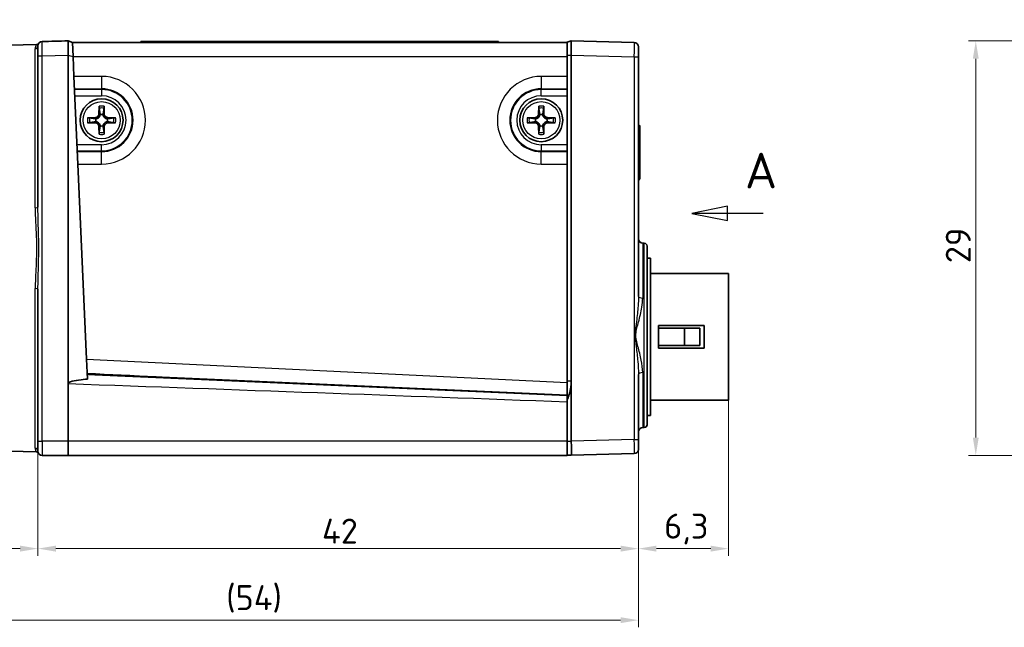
# Model space of a CAD drawing. Header units: millimetres. Extents: x 0 to 210, y 0 to 149.
# Tile 5 of 26: x 40 to 108, y 48 to 90. Entities that reach past the tile are written whole.
import ezdxf

# ---------------------------------------------------------------- set-up
doc = ezdxf.new("R2010")
doc.units = ezdxf.units.MM
doc.header["$LTSCALE"] = 0.5
for name, color, linetype, lineweight in [('Bemaßung (ISO)', 7, 'Continuous', 18), ('Schnittlinie (ISO)', 7, 'Continuous', 25), ('Sichtbar (ISO)', 7, 'Continuous', 35), ('Sichtbar schmal (ISO)', 7, 'Continuous', 25)]:
    doc.layers.add(name, color=color, linetype=linetype, lineweight=lineweight)
doc.styles.add('Bezeichnungstext (DIN)', font='isocpeur.ttf')
doc.styles.add('Notiztext (DIN)', font='isocpeur.ttf')
doc.dimstyles.new('Standard (DIN)', dxfattribs={"dimscale": 0.5, "dimtxt": 3.5, "dimasz": 2.5, "dimexe": 1, "dimexo": 0, "dimgap": 0.7, "dimtad": 1, "dimtoh": 1, "dimrnd": 1e-08, "dimtxsty": 'Notiztext (DIN)', "dimcen": 0.09, "dimdle": 10, "dimclrd": 256, "dimclre": 256, "dimclrt": 256, "dimazin": 2, "dimtfac": 0.514286, "dimtdec": 4, "dimtmove": 0, "dimatfit": 3, "dimfxl": 1, "dimtolj": 1, "dimlwd": -1, "dimlwe": -1, "dimarcsym": 0})

# ---------------------------------------------------------------- blocks, each defined once
blk = doc.blocks.new('2DTransSchnitt0')
at = {"layer": 'Schnittlinie (ISO)', "linetype": 'Continuous'}
for p, q in [((178.17, 154.08), (173.17, 153.08)), ((178.17, 153.08), (173.17, 153.08)), ((173.17, 153.08), (178.17, 152.08)), ((178.17, 152.08), (178.17, 154.08)), ((183.17, 153.08), (178.17, 153.08))]:
    blk.add_line(p, q, dxfattribs=at)
at = {"layer": 'Schnittlinie (ISO)', "linetype": 'Continuous', "flags": 128}
blk.add_lwpolyline([(178.17, 154.08), (173.17, 153.08), (178.17, 152.08), (178.17, 154.08)], dxfattribs=at)
at = {"layer": 'Schnittlinie (ISO)'}
blk.add_solid([(178.17, 154.08), (173.17, 153.08), (178.17, 152.08), (178.17, 154.08)], dxfattribs=at)
at = {"layer": 'Schnittlinie (ISO)', "insert": (180.61, 156.58), "char_height": 5, "attachment_point": 7, "style": 'Bezeichnungstext (DIN)'}
blk.add_mtext('A', dxfattribs=at)
blk = doc.blocks.new('*D27')
at = {"layer": 'Bemaßung (ISO)', "transparency": 16777216}
for p, q in [((40.86, 60.613), (40.86, 52.592)), ((28.86, 60.382), (28.86, 52.592)), ((30.11, 53.092), (39.61, 53.092))]:
    blk.add_line(p, q, dxfattribs=at)
for points in [[(30.11, 53.3), (30.11, 52.883), (28.86, 53.092)], [(39.61, 53.3), (39.61, 52.883), (40.86, 53.092)]]:
    blk.add_solid(points, dxfattribs=at)
at = {"layer": 'Defpoints', "color": 0, "transparency": 16777216}
for p in [(40.86, 60.613), (28.86, 60.382), (40.86, 53.092)]:
    blk.add_point(p, dxfattribs=at)
at = {"layer": 'Bemaßung (ISO)', "transparency": 16777216, "insert": (33.985, 55.192), "char_height": 1.75, "attachment_point": 1, "style": 'Notiztext (DIN)'}
blk.add_mtext('\\A1;12', dxfattribs=at)
blk = doc.blocks.new('*D28')
at = {"layer": 'Bemaßung (ISO)', "transparency": 16777216}
for p, q in [((40.86, 59.913), (40.86, 52.592)), ((82.86, 60.036), (82.86, 52.592)), ((42.11, 53.092), (81.61, 53.092))]:
    blk.add_line(p, q, dxfattribs=at)
for points in [[(42.11, 53.3), (42.11, 52.883), (40.86, 53.092)], [(81.61, 53.3), (81.61, 52.883), (82.86, 53.092)]]:
    blk.add_solid(points, dxfattribs=at)
at = {"layer": 'Defpoints', "color": 0, "transparency": 16777216}
for p in [(40.86, 59.913), (82.86, 60.036), (82.86, 53.092)]:
    blk.add_point(p, dxfattribs=at)
at = {"layer": 'Bemaßung (ISO)', "transparency": 16777216, "insert": (60.723, 55.192), "char_height": 1.75, "attachment_point": 1, "style": 'Notiztext (DIN)'}
blk.add_mtext('\\A1;42', dxfattribs=at)
blk = doc.blocks.new('*D29')
at = {"layer": 'Bemaßung (ISO)', "transparency": 16777216}
for p, q in [((28.86, 60.382), (28.86, 47.587)), ((82.86, 60.036), (82.86, 47.587)), ((30.11, 48.087), (81.61, 48.087))]:
    blk.add_line(p, q, dxfattribs=at)
for points in [[(30.11, 48.295), (30.11, 47.879), (28.86, 48.087)], [(81.61, 48.295), (81.61, 47.879), (82.86, 48.087)]]:
    blk.add_solid(points, dxfattribs=at)
at = {"layer": 'Defpoints', "color": 0, "transparency": 16777216}
for p in [(28.86, 60.382), (82.86, 60.036), (82.86, 48.087)]:
    blk.add_point(p, dxfattribs=at)
at = {"layer": 'Bemaßung (ISO)', "transparency": 16777216, "insert": (54.023, 50.537), "char_height": 1.75, "attachment_point": 1, "style": 'Notiztext (DIN)'}
blk.add_mtext('\\A1;(54)', dxfattribs=at)
blk = doc.blocks.new('*D34')
at = {"layer": 'Bemaßung (ISO)', "transparency": 16777216}
for p, q in [((111.303, 88.613), (105.95, 88.613)), ((106.45, 87.363), (106.45, 60.863)), ((111.351, 59.613), (105.95, 59.613))]:
    blk.add_line(p, q, dxfattribs=at)
for points in [[(106.241, 87.363), (106.658, 87.363), (106.45, 88.613)], [(106.241, 60.863), (106.658, 60.863), (106.45, 59.613)]]:
    blk.add_solid(points, dxfattribs=at)
at = {"layer": 'Defpoints', "color": 0, "transparency": 16777216}
for p in [(111.303, 88.613), (106.45, 59.613), (111.351, 59.613)]:
    blk.add_point(p, dxfattribs=at)
at = {"layer": 'Bemaßung (ISO)', "transparency": 16777216, "insert": (104.35, 73.063), "char_height": 1.75, "attachment_point": 1, "rotation": 90, "style": 'Notiztext (DIN)'}
blk.add_mtext('\\A1;29', dxfattribs=at)
blk = doc.blocks.new('*D37')
at = {"layer": 'Bemaßung (ISO)', "transparency": 16777216}
for p, q in [((67.36, 108.439), (67.36, 92.794)), ((45.36, 108.068), (45.36, 92.794)), ((46.61, 93.294), (66.11, 93.294)), ((67.36, 93.294), (93.22, 93.294))]:
    blk.add_line(p, q, dxfattribs=at)
for points in [[(46.61, 93.502), (46.61, 93.086), (45.36, 93.294)], [(66.11, 93.502), (66.11, 93.086), (67.36, 93.294)]]:
    blk.add_solid(points, dxfattribs=at)
at = {"layer": 'Defpoints', "color": 0, "transparency": 16777216}
for p in [(67.36, 108.439), (45.36, 108.068), (67.36, 93.294)]:
    blk.add_point(p, dxfattribs=at)
at = {"layer": 'Bemaßung (ISO)', "transparency": 16777216, "insert": (70.12, 95.744), "char_height": 1.75, "attachment_point": 1, "style": 'Notiztext (DIN)'}
blk.add_mtext('\\A1;22{ (dimension for M2)}', dxfattribs=at)
blk = doc.blocks.new('*D40')
at = {"layer": 'Bemaßung (ISO)', "transparency": 16777216}
for p, q in [((89.16, 63.488), (89.16, 52.592)), ((82.86, 60.036), (82.86, 52.592)), ((87.91, 53.092), (84.11, 53.092))]:
    blk.add_line(p, q, dxfattribs=at)
for points in [[(84.11, 53.3), (84.11, 52.883), (82.86, 53.092)], [(87.91, 53.3), (87.91, 52.883), (89.16, 53.092)]]:
    blk.add_solid(points, dxfattribs=at)
at = {"layer": 'Defpoints', "color": 0, "transparency": 16777216}
for p in [(89.16, 63.488), (82.86, 60.036), (82.86, 53.092)]:
    blk.add_point(p, dxfattribs=at)
at = {"layer": 'Bemaßung (ISO)', "transparency": 16777216, "insert": (84.654, 55.542), "char_height": 1.75, "attachment_point": 1, "style": 'Notiztext (DIN)'}
blk.add_mtext('\\A1;6,3', dxfattribs=at)

msp = doc.modelspace()

# ---------------------------------------------------------------- linework, layer by layer
at = {"layer": 'Sichtbar (ISO)'}
for p, q in [((29.06, 88.049), (40.758, 88.355)), ((42.96, 88.613), (43.265, 88.513)), ((42.96, 87.613), (42.96, 88.613)), ((43.265, 88.513), (77.86, 88.513)), ((43.265, 88.513), (43.31, 87.514)), ((48.06, 88.563), (50.06, 88.563)), ((48.06, 88.513), (48.06, 88.563)), ((71.06, 88.563), (50.06, 88.563)), ((71.06, 88.563), (73.06, 88.563)), ((73.06, 88.513), (73.06, 88.563)), ((77.86, 88.521), (78.16, 88.613)), ((77.86, 88.521), (77.86, 87.621)), ((82.568, 88.498), (78.16, 88.613)), ((78.16, 88.613), (78.16, 88.613)), ((82.86, 88.198), (82.86, 87.498)), ((40.86, 87.566), (40.86, 76.978)), ((42.96, 87.613), (42.96, 64.641)), ((43.31, 87.513), (43.31, 87.514)), ((43.372, 86.131), (43.31, 87.513)), ((77.86, 87.513), (77.86, 87.621)), ((77.86, 86.131), (77.86, 87.513)), ((78.16, 87.613), (78.16, 64.83)), ((82.86, 70.741), (82.86, 87.498)), ((43.647, 79.995), (43.372, 86.131)), ((77.86, 79.995), (77.86, 86.131)), ((45.133, 84.04), (45.123, 83.497)), ((45.499, 83.497), (45.49, 84.04)), ((75.882, 84.04), (75.873, 83.497)), ((76.248, 83.497), (76.239, 84.04)), ((44.878, 83.251), (44.335, 83.241)), ((44.335, 82.885), (44.878, 82.875)), ((46.288, 83.241), (45.745, 83.251)), ((45.745, 82.875), (46.288, 82.885)), ((75.627, 83.251), (75.084, 83.241)), ((75.084, 82.885), (75.627, 82.875)), ((77.037, 83.241), (76.494, 83.251)), ((76.494, 82.875), (77.037, 82.885)), ((45.123, 82.63), (45.133, 82.086)), ((45.49, 82.086), (45.499, 82.63)), ((75.873, 82.63), (75.882, 82.086)), ((76.239, 82.086), (76.248, 82.63)), ((82.96, 82.587), (82.96, 79.039)), ((44.259, 66.337), (43.647, 79.995)), ((77.86, 64.83), (77.86, 79.995)), ((83.266, 74.462), (83.152, 74.465)), ((83.46, 74.263), (83.46, 61.764)), ((83.46, 73.413), (83.71, 73.413)), ((83.71, 73.413), (83.71, 62.413)), ((83.71, 72.338), (89.16, 72.338)), ((89.16, 72.338), (89.16, 63.488)), ((40.86, 71.248), (40.86, 60.613)), ((84.26, 68.713), (87.46, 68.713)), ((84.26, 68.713), (84.26, 67.113)), ((86.081, 68.513), (84.26, 68.513)), ((86.081, 68.513), (87.16, 68.513)), ((86.081, 67.313), (86.081, 68.513)), ((87.16, 68.513), (87.16, 67.313)), ((87.46, 67.113), (87.46, 68.713)), ((84.26, 67.313), (86.081, 67.313)), ((87.46, 67.113), (84.26, 67.113)), ((87.16, 67.313), (86.081, 67.313)), ((44.321, 64.949), (44.259, 66.337)), ((44.307, 65.282), (77.86, 63.804)), ((77.86, 63.468), (77.86, 64.83)), ((78.16, 64.83), (78.16, 60.621)), ((82.86, 60.736), (82.86, 65.286)), ((42.96, 64.641), (42.96, 60.613)), ((77.86, 63.453), (77.86, 63.468)), ((77.86, 60.613), (77.86, 63.371)), ((83.71, 63.488), (89.16, 63.488)), ((83.46, 62.413), (83.71, 62.413)), ((83.266, 61.564), (83.152, 61.561)), ((40.86, 59.913), (40.86, 60.613)), ((77.86, 60.613), (77.86, 59.613)), ((82.86, 60.736), (82.86, 60.036)), ((29.06, 60.177), (40.728, 59.872)), ((41.16, 59.613), (42.973, 59.613)), ((42.973, 59.613), (77.86, 59.613)), ((77.86, 59.613), (78.16, 59.621)), ((77.86, 59.621), (78.16, 59.621)), ((78.16, 59.621), (82.568, 59.736))]:
    msp.add_line(p, q, dxfattribs=at)
for centre in [(45.311, 83.063), (76.06, 83.063)]:
    msp.add_circle(centre, 1.5, dxfattribs=at)
for centre, radius, start, end in [((40.753, 88.555), 0.2, 271.5, 324.62028), ((41.16, 88.266), 0.3, 91.5, 180), ((82.56, 88.198), 0.3, 0, 88.5), ((44.873, 83.501), 0.25, 271, 359), ((45.311, 83.063), 0.405, 75.09978, 104.90022), ((45.749, 83.501), 0.25, 181, 269), ((75.623, 83.501), 0.25, 271, 359), ((76.06, 83.063), 0.405, 75.09978, 104.90022), ((76.498, 83.501), 0.25, 181, 269), ((44.873, 82.625), 0.25, 1, 89), ((45.311, 83.063), 0.405, 165.09978, 194.90022), ((45.311, 83.063), 0.405, 255.09978, 284.90022), ((45.749, 82.625), 0.25, 91, 179), ((45.311, 83.063), 0.405, 345.09978, 14.90022), ((75.623, 82.625), 0.25, 1, 89), ((76.06, 83.063), 0.405, 165.09978, 194.90022), ((76.06, 83.063), 0.405, 255.09978, 284.90022), ((76.498, 82.625), 0.25, 91, 179), ((76.06, 83.063), 0.405, 345.09978, 14.90022), ((82.76, 82.587), 0.2, 0, 60), ((82.76, 79.039), 0.2, 300, 0), ((83.16, 74.765), 0.3, 180, 268.5), ((83.26, 74.263), 0.2, 0, 88.5), ((83.16, 61.261), 0.3, 91.5, 180), ((83.26, 61.764), 0.2, 271.5, 0), ((41.16, 59.913), 0.3, 180, 270), ((82.56, 60.036), 0.3, 271.5, 0), ((40.723, 59.672), 0.2, 28.87746, 88.5)]:
    msp.add_arc(centre, radius, start, end, dxfattribs=at)
for centre, major_axis, ratio, start_param, end_param in [((75.16, 87.691), (3, -0.088), 0.33316, 0.009728, 0.017719), ((42.973, 60.613), (0, -1), 0.013091, 4.712389, 6.283185), ((116.349, 60.621), (-38.188, 0), 0.026186, 0, 0.000343), ((78.147, 60.621), (-0.013, 1), 0.013086, 3.141764, 4.711875)]:
    msp.add_ellipse(centre, major_axis=major_axis, ratio=ratio, start_param=start_param, end_param=end_param, dxfattribs=at)
for points, knots in [([(40.86, 88.266), (40.86, 88.266), (40.86, 88.229), (40.86, 88.098), (40.86, 88.011), (40.86, 87.844), (40.86, 87.775), (40.86, 87.657), (40.86, 87.611), (40.86, 87.566)], [0, 0, 0, 0, 0.0388395, 0.0388395, 0.0738498, 0.0738498, 0.0957312, 0.0957312, 0.1094071, 0.1094071, 0.1094071, 0.1094071]), ([(78.16, 88.613), (78.157, 88.612), (78.155, 88.587), (78.152, 88.485), (78.151, 88.408), (78.151, 88.233), (78.152, 88.122), (78.155, 87.878), (78.157, 87.746), (78.16, 87.621)], [-0.149078, -0.149078, -0.149078, -0.149078, -0.1118085, -0.1118085, -0.074539, -0.074539, -0.0372695, -0.0372695, 0, 0, 0, 0]), ([(45.138, 83.904), (45.137, 83.911), (45.136, 83.921), (45.134, 83.945), (45.133, 83.964), (45.133, 83.998), (45.133, 84.021), (45.133, 84.04)], [0.05146374, 0.05146374, 0.05146374, 0.05146374, 0.05595717, 0.05595717, 0.06156138, 0.06156138, 0.06725817, 0.06725817, 0.06725817, 0.06725817]), ([(45.49, 84.04), (45.49, 84.021), (45.49, 83.998), (45.489, 83.964), (45.489, 83.945), (45.487, 83.921), (45.486, 83.911), (45.485, 83.904)], [0.02255835, 0.02255835, 0.02255835, 0.02255835, 0.02825515, 0.02825515, 0.03385935, 0.03385935, 0.03835278, 0.03835278, 0.03835278, 0.03835278]), ([(75.887, 83.904), (75.886, 83.911), (75.885, 83.921), (75.883, 83.945), (75.882, 83.964), (75.882, 83.998), (75.882, 84.021), (75.882, 84.04)], [0.05146374, 0.05146374, 0.05146374, 0.05146374, 0.05595717, 0.05595717, 0.06156138, 0.06156138, 0.06725817, 0.06725817, 0.06725817, 0.06725817]), ([(76.239, 84.04), (76.239, 84.021), (76.239, 83.998), (76.238, 83.964), (76.238, 83.945), (76.236, 83.921), (76.235, 83.911), (76.234, 83.904)], [0.02255835, 0.02255835, 0.02255835, 0.02255835, 0.02825515, 0.02825515, 0.03385935, 0.03385935, 0.03835278, 0.03835278, 0.03835278, 0.03835278]), ([(45.207, 83.454), (45.205, 83.432), (45.2, 83.409), (45.187, 83.366), (45.177, 83.342), (45.15, 83.297), (45.134, 83.276), (45.098, 83.241), (45.077, 83.224), (45.032, 83.197), (45.008, 83.187), (44.965, 83.174), (44.943, 83.169), (44.92, 83.167)], [0.153516, 0.153516, 0.153516, 0.153516, 0.16064868, 0.16064868, 0.16817663, 0.16817663, 0.17570458, 0.17570458, 0.18323252, 0.18323252, 0.19076047, 0.19076047, 0.19789315, 0.19789315, 0.19789315, 0.19789315]), ([(45.703, 83.167), (45.68, 83.169), (45.657, 83.174), (45.614, 83.187), (45.59, 83.197), (45.546, 83.224), (45.524, 83.241), (45.489, 83.276), (45.472, 83.297), (45.446, 83.342), (45.436, 83.366), (45.422, 83.409), (45.418, 83.432), (45.415, 83.454)], [0.153516, 0.153516, 0.153516, 0.153516, 0.16064868, 0.16064868, 0.16817663, 0.16817663, 0.17570458, 0.17570458, 0.18323252, 0.18323252, 0.19076047, 0.19076047, 0.19789315, 0.19789315, 0.19789315, 0.19789315]), ([(75.956, 83.454), (75.954, 83.432), (75.949, 83.409), (75.936, 83.366), (75.926, 83.342), (75.899, 83.297), (75.883, 83.276), (75.847, 83.241), (75.826, 83.224), (75.781, 83.197), (75.757, 83.187), (75.714, 83.174), (75.692, 83.169), (75.669, 83.167)], [0.153516, 0.153516, 0.153516, 0.153516, 0.16064868, 0.16064868, 0.16817663, 0.16817663, 0.17570458, 0.17570458, 0.18323252, 0.18323252, 0.19076047, 0.19076047, 0.19789315, 0.19789315, 0.19789315, 0.19789315]), ([(76.452, 83.167), (76.429, 83.169), (76.406, 83.174), (76.363, 83.187), (76.34, 83.197), (76.295, 83.224), (76.273, 83.241), (76.238, 83.276), (76.221, 83.297), (76.195, 83.342), (76.185, 83.366), (76.171, 83.409), (76.167, 83.432), (76.164, 83.454)], [0.153516, 0.153516, 0.153516, 0.153516, 0.16064868, 0.16064868, 0.16817663, 0.16817663, 0.17570458, 0.17570458, 0.18323252, 0.18323252, 0.19076047, 0.19076047, 0.19789315, 0.19789315, 0.19789315, 0.19789315]), ([(44.335, 83.241), (44.354, 83.242), (44.376, 83.242), (44.411, 83.241), (44.429, 83.24), (44.453, 83.239), (44.463, 83.238), (44.47, 83.237)], [0.02255835, 0.02255835, 0.02255835, 0.02255835, 0.02825515, 0.02825515, 0.03385935, 0.03385935, 0.03835278, 0.03835278, 0.03835278, 0.03835278]), ([(44.47, 82.89), (44.463, 82.889), (44.453, 82.887), (44.429, 82.886), (44.411, 82.885), (44.376, 82.884), (44.354, 82.884), (44.335, 82.885)], [0.05146374, 0.05146374, 0.05146374, 0.05146374, 0.05595717, 0.05595717, 0.06156138, 0.06156138, 0.06725817, 0.06725817, 0.06725817, 0.06725817]), ([(44.92, 82.959), (44.943, 82.957), (44.965, 82.952), (45.008, 82.939), (45.032, 82.929), (45.077, 82.902), (45.098, 82.885), (45.134, 82.85), (45.15, 82.829), (45.177, 82.784), (45.187, 82.76), (45.2, 82.717), (45.205, 82.695), (45.207, 82.672)], [0.153516, 0.153516, 0.153516, 0.153516, 0.16064868, 0.16064868, 0.16817663, 0.16817663, 0.17570458, 0.17570458, 0.18323252, 0.18323252, 0.19076047, 0.19076047, 0.19789315, 0.19789315, 0.19789315, 0.19789315]), ([(45.415, 82.672), (45.418, 82.695), (45.422, 82.717), (45.436, 82.76), (45.446, 82.784), (45.472, 82.829), (45.489, 82.85), (45.524, 82.885), (45.546, 82.902), (45.59, 82.929), (45.614, 82.939), (45.657, 82.952), (45.68, 82.957), (45.703, 82.959)], [0.153516, 0.153516, 0.153516, 0.153516, 0.16064868, 0.16064868, 0.16817663, 0.16817663, 0.17570458, 0.17570458, 0.18323252, 0.18323252, 0.19076047, 0.19076047, 0.19789315, 0.19789315, 0.19789315, 0.19789315]), ([(46.152, 83.237), (46.159, 83.238), (46.169, 83.239), (46.193, 83.24), (46.212, 83.241), (46.247, 83.242), (46.269, 83.242), (46.288, 83.241)], [0.05146374, 0.05146374, 0.05146374, 0.05146374, 0.05595717, 0.05595717, 0.06156138, 0.06156138, 0.06725817, 0.06725817, 0.06725817, 0.06725817]), ([(46.288, 82.885), (46.269, 82.884), (46.247, 82.884), (46.212, 82.885), (46.193, 82.886), (46.169, 82.887), (46.159, 82.889), (46.152, 82.89)], [0.02255835, 0.02255835, 0.02255835, 0.02255835, 0.02825515, 0.02825515, 0.03385935, 0.03385935, 0.03835278, 0.03835278, 0.03835278, 0.03835278]), ([(75.084, 83.241), (75.103, 83.242), (75.125, 83.242), (75.16, 83.241), (75.178, 83.24), (75.202, 83.239), (75.212, 83.238), (75.219, 83.237)], [0.02255835, 0.02255835, 0.02255835, 0.02255835, 0.02825515, 0.02825515, 0.03385935, 0.03385935, 0.03835278, 0.03835278, 0.03835278, 0.03835278]), ([(75.219, 82.89), (75.212, 82.889), (75.202, 82.887), (75.178, 82.886), (75.16, 82.885), (75.125, 82.884), (75.103, 82.884), (75.084, 82.885)], [0.05146374, 0.05146374, 0.05146374, 0.05146374, 0.05595717, 0.05595717, 0.06156138, 0.06156138, 0.06725817, 0.06725817, 0.06725817, 0.06725817]), ([(75.669, 82.959), (75.692, 82.957), (75.714, 82.952), (75.757, 82.939), (75.781, 82.929), (75.826, 82.902), (75.847, 82.885), (75.883, 82.85), (75.899, 82.829), (75.926, 82.784), (75.936, 82.76), (75.949, 82.717), (75.954, 82.695), (75.956, 82.672)], [0.153516, 0.153516, 0.153516, 0.153516, 0.16064868, 0.16064868, 0.16817663, 0.16817663, 0.17570458, 0.17570458, 0.18323252, 0.18323252, 0.19076047, 0.19076047, 0.19789315, 0.19789315, 0.19789315, 0.19789315]), ([(76.164, 82.672), (76.167, 82.695), (76.171, 82.717), (76.185, 82.76), (76.195, 82.784), (76.221, 82.829), (76.238, 82.85), (76.273, 82.885), (76.295, 82.902), (76.34, 82.929), (76.363, 82.939), (76.406, 82.952), (76.429, 82.957), (76.452, 82.959)], [0.153516, 0.153516, 0.153516, 0.153516, 0.16064868, 0.16064868, 0.16817663, 0.16817663, 0.17570458, 0.17570458, 0.18323252, 0.18323252, 0.19076047, 0.19076047, 0.19789315, 0.19789315, 0.19789315, 0.19789315]), ([(76.901, 83.237), (76.908, 83.238), (76.918, 83.239), (76.942, 83.24), (76.961, 83.241), (76.996, 83.242), (77.018, 83.242), (77.037, 83.241)], [0.05146374, 0.05146374, 0.05146374, 0.05146374, 0.05595717, 0.05595717, 0.06156138, 0.06156138, 0.06725817, 0.06725817, 0.06725817, 0.06725817]), ([(77.037, 82.885), (77.018, 82.884), (76.996, 82.884), (76.961, 82.885), (76.942, 82.886), (76.918, 82.887), (76.908, 82.889), (76.901, 82.89)], [0.02255835, 0.02255835, 0.02255835, 0.02255835, 0.02825515, 0.02825515, 0.03385935, 0.03385935, 0.03835278, 0.03835278, 0.03835278, 0.03835278]), ([(45.133, 82.086), (45.133, 82.105), (45.133, 82.128), (45.133, 82.163), (45.134, 82.181), (45.136, 82.205), (45.137, 82.215), (45.138, 82.222)], [0.02255835, 0.02255835, 0.02255835, 0.02255835, 0.02825515, 0.02825515, 0.03385935, 0.03385935, 0.03835278, 0.03835278, 0.03835278, 0.03835278]), ([(45.485, 82.222), (45.486, 82.215), (45.487, 82.205), (45.489, 82.181), (45.489, 82.163), (45.49, 82.128), (45.49, 82.105), (45.49, 82.086)], [0.05146374, 0.05146374, 0.05146374, 0.05146374, 0.05595717, 0.05595717, 0.06156138, 0.06156138, 0.06725817, 0.06725817, 0.06725817, 0.06725817]), ([(75.882, 82.086), (75.882, 82.105), (75.882, 82.128), (75.882, 82.163), (75.883, 82.181), (75.885, 82.205), (75.886, 82.215), (75.887, 82.222)], [0.02255835, 0.02255835, 0.02255835, 0.02255835, 0.02825515, 0.02825515, 0.03385935, 0.03385935, 0.03835278, 0.03835278, 0.03835278, 0.03835278]), ([(76.234, 82.222), (76.235, 82.215), (76.236, 82.205), (76.238, 82.181), (76.238, 82.163), (76.239, 82.128), (76.239, 82.105), (76.239, 82.086)], [0.05146374, 0.05146374, 0.05146374, 0.05146374, 0.05595717, 0.05595717, 0.06156138, 0.06156138, 0.06725817, 0.06725817, 0.06725817, 0.06725817]), ([(44.321, 64.949), (43.978, 64.921), (43.418, 64.865), (43.092, 64.753), (43.047, 64.735), (43.001, 64.705), (42.988, 64.695), (42.972, 64.676), (42.967, 64.669), (42.962, 64.655), (42.96, 64.648), (42.96, 64.641)], [-0.1002487, -0.1002487, -0.1002487, -0.1002487, -0.0212304, -0.0212304, -0.0093133, -0.0093133, -0.0046177, -0.0046177, -0.0020427, -0.0020427, 0, 0, 0, 0])]:
    msp.add_open_spline(points, degree=3, knots=knots, dxfattribs=at)
for points in [[(41.152, 88.566), (41.755, 88.582), (42.358, 88.597), (42.96, 88.613)], [(45.203, 83.495), (45.205, 83.482), (45.207, 83.468), (45.207, 83.454)], [(45.415, 83.454), (45.416, 83.468), (45.417, 83.482), (45.419, 83.495)], [(75.952, 83.495), (75.954, 83.482), (75.956, 83.468), (75.956, 83.454)], [(76.164, 83.454), (76.165, 83.468), (76.166, 83.482), (76.168, 83.495)], [(44.92, 83.167), (44.906, 83.168), (44.892, 83.169), (44.879, 83.171)], [(44.879, 82.955), (44.892, 82.957), (44.906, 82.958), (44.92, 82.959)], [(45.207, 82.672), (45.207, 82.658), (45.205, 82.644), (45.203, 82.631)], [(45.419, 82.631), (45.417, 82.644), (45.416, 82.658), (45.415, 82.672)], [(45.743, 83.171), (45.73, 83.169), (45.717, 83.168), (45.703, 83.167)], [(45.703, 82.959), (45.717, 82.958), (45.73, 82.957), (45.743, 82.955)], [(75.669, 83.167), (75.655, 83.168), (75.641, 83.169), (75.628, 83.171)], [(75.628, 82.955), (75.641, 82.957), (75.655, 82.958), (75.669, 82.959)], [(75.956, 82.672), (75.956, 82.658), (75.954, 82.644), (75.952, 82.631)], [(76.168, 82.631), (76.166, 82.644), (76.165, 82.658), (76.164, 82.672)], [(76.492, 83.171), (76.479, 83.169), (76.466, 83.168), (76.452, 83.167)], [(76.452, 82.959), (76.466, 82.958), (76.479, 82.957), (76.492, 82.955)], [(44.304, 65.341), (47.426, 65.192), (50.803, 65.025), (54.084, 64.851)], [(77.86, 63.371), (77.86, 63.399), (77.86, 63.426), (77.86, 63.453)]]:
    msp.add_open_spline(points, degree=3, dxfattribs=at)
for points, weights in [([(45.138, 83.904), (45.181, 83.634), (45.203, 83.495)], [1.00898742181, 1.06967031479, 1.01723264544]), ([(45.419, 83.495), (45.441, 83.634), (45.485, 83.904)], [1.01764658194, 1.06990208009, 1.00901411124]), ([(75.887, 83.904), (75.93, 83.634), (75.952, 83.495)], [1.00898742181, 1.06967031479, 1.01723264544]), ([(76.168, 83.495), (76.191, 83.634), (76.234, 83.904)], [1.01764658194, 1.06990208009, 1.00901411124]), ([(44.879, 83.171), (44.74, 83.193), (44.47, 83.237)], [1.01723264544, 1.06967031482, 1.00898742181]), ([(44.47, 82.89), (44.74, 82.933), (44.879, 82.955)], [1.00901411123, 1.06990208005, 1.01764658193]), ([(46.152, 83.237), (45.882, 83.193), (45.743, 83.171)], [1.00901411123, 1.06990208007, 1.01764658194]), ([(45.743, 82.955), (45.882, 82.933), (46.152, 82.89)], [1.01764658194, 1.06990208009, 1.00901411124]), ([(75.628, 83.171), (75.489, 83.193), (75.219, 83.237)], [1.01723264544, 1.06967031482, 1.00898742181]), ([(75.219, 82.89), (75.489, 82.933), (75.628, 82.955)], [1.00901411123, 1.06990208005, 1.01764658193]), ([(76.901, 83.237), (76.631, 83.193), (76.492, 83.171)], [1.00901411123, 1.06990208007, 1.01764658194]), ([(76.492, 82.955), (76.631, 82.933), (76.901, 82.89)], [1.01764658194, 1.06990208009, 1.00901411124]), ([(45.203, 82.631), (45.181, 82.492), (45.138, 82.222)], [1.01764658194, 1.06990208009, 1.00901411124]), ([(45.485, 82.222), (45.441, 82.492), (45.419, 82.631)], [1.00901411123, 1.06990208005, 1.01764658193]), ([(75.952, 82.631), (75.93, 82.492), (75.887, 82.222)], [1.01764658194, 1.06990208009, 1.00901411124]), ([(76.234, 82.222), (76.191, 82.492), (76.168, 82.631)], [1.00901411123, 1.06990208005, 1.01764658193]), ([(77.86, 63.468), (78.16, 64.152), (78.16, 64.83)], [1, 1.00229920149, 1])]:
    msp.add_rational_spline(points, weights, degree=2, dxfattribs=at)
at = {"layer": 'Sichtbar schmal (ISO)'}
for p, q in [((50.06, 88.513), (50.06, 88.563)), ((71.06, 88.513), (71.06, 88.563)), ((40.666, 76.938), (40.666, 88.07)), ((40.86, 87.566), (41.152, 87.566)), ((41.152, 87.566), (42.96, 87.613)), ((41.152, 60.613), (41.152, 87.566)), ((43.31, 87.513), (77.86, 87.513)), ((77.86, 87.621), (78.16, 87.621)), ((78.16, 87.613), (82.568, 87.498)), ((82.568, 87.498), (82.568, 60.736)), ((82.568, 87.498), (82.86, 87.498)), ((45.311, 86.131), (43.372, 86.131)), ((45.311, 86.131), (45.311, 85.265)), ((77.86, 86.131), (76.06, 86.131)), ((76.06, 86.131), (76.06, 85.265)), ((43.411, 85.265), (45.311, 85.265)), ((45.311, 85.207), (43.413, 85.207)), ((43.433, 84.774), (45.311, 84.774)), ((45.311, 85.207), (45.311, 85.265)), ((45.311, 85.207), (45.311, 84.774)), ((76.06, 85.265), (77.86, 85.265)), ((76.06, 85.207), (76.06, 85.265)), ((77.86, 85.207), (76.06, 85.207)), ((76.06, 84.774), (76.06, 85.207)), ((76.06, 84.774), (77.86, 84.774)), ((45.123, 83.497), (45.203, 83.495)), ((45.499, 83.497), (45.419, 83.495)), ((75.873, 83.497), (75.952, 83.495)), ((76.248, 83.497), (76.168, 83.495)), ((44.878, 83.251), (44.879, 83.171)), ((44.878, 82.875), (44.879, 82.955)), ((45.745, 83.251), (45.743, 83.171)), ((45.745, 82.875), (45.743, 82.955)), ((75.627, 83.251), (75.628, 83.171)), ((75.627, 82.875), (75.628, 82.955)), ((76.494, 83.251), (76.492, 83.171)), ((76.494, 82.875), (76.492, 82.955)), ((45.123, 82.63), (45.203, 82.631)), ((45.499, 82.63), (45.419, 82.631)), ((75.873, 82.63), (75.952, 82.631)), ((76.248, 82.63), (76.168, 82.631)), ((45.311, 81.352), (43.586, 81.352)), ((45.311, 80.919), (45.311, 81.352)), ((77.86, 81.352), (76.06, 81.352)), ((76.06, 81.352), (76.06, 80.919)), ((43.606, 80.919), (45.311, 80.919)), ((45.311, 80.861), (43.608, 80.861)), ((45.311, 80.919), (45.311, 80.861)), ((45.311, 79.995), (45.311, 80.861)), ((76.06, 80.919), (77.86, 80.919)), ((76.06, 80.919), (76.06, 80.861)), ((77.86, 80.861), (76.06, 80.861)), ((76.06, 79.995), (76.06, 80.861)), ((43.647, 79.995), (45.311, 79.995)), ((76.06, 79.995), (77.86, 79.995)), ((83.152, 74.465), (83.152, 70.62)), ((83.266, 61.564), (83.266, 74.462)), ((40.666, 60.11), (40.666, 71.288)), ((44.259, 66.337), (77.86, 64.717)), ((77.86, 64.83), (78.16, 64.83)), ((83.152, 65.407), (83.152, 61.561)), ((40.86, 60.613), (41.152, 60.613)), ((42.96, 60.613), (41.152, 60.613)), ((77.86, 60.613), (42.96, 60.613)), ((77.86, 60.621), (78.16, 60.621)), ((82.568, 60.736), (78.16, 60.621)), ((82.568, 60.736), (82.86, 60.736))]:
    msp.add_line(p, q, dxfattribs=at)
for centre in [(45.311, 83.063), (76.06, 83.063)]:
    msp.add_circle(centre, 1.3, dxfattribs=at)
for centre, radius, start, end in [((45.311, 83.063), 3.068, 270, 90), ((76.06, 83.063), 3.068, 90, 270), ((45.311, 83.063), 2.202, 270, 90), ((45.311, 83.063), 2.144, 270, 90), ((45.311, 83.063), 1.711, 270, 90), ((76.06, 83.063), 2.202, 90, 270), ((76.06, 83.063), 2.144, 90, 270), ((76.06, 83.063), 1.711, 90, 270), ((45.311, 83.063), 0.993, 79.65159, 100.34841), ((76.06, 83.063), 0.993, 79.65159, 100.34841), ((45.311, 83.063), 0.859, 78.34524, 101.65476), ((76.06, 83.063), 0.859, 78.34524, 101.65476), ((45.311, 83.063), 0.993, 169.65159, 190.34841), ((45.311, 83.063), 0.859, 168.34524, 191.65476), ((45.311, 83.063), 0.859, 348.34524, 11.65476), ((45.311, 83.063), 0.993, 349.65159, 10.34841), ((76.06, 83.063), 0.993, 169.65159, 190.34841), ((76.06, 83.063), 0.859, 168.34524, 191.65476), ((76.06, 83.063), 0.859, 348.34524, 11.65476), ((76.06, 83.063), 0.993, 349.65159, 10.34841), ((45.311, 83.063), 0.993, 259.65159, 280.34841), ((45.311, 83.063), 0.859, 258.34524, 281.65476), ((76.06, 83.063), 0.993, 259.65159, 280.34841), ((76.06, 83.063), 0.859, 258.34524, 281.65476)]:
    msp.add_arc(centre, radius, start, end, dxfattribs=at)
for centre, major_axis, ratio, start_param, end_param in [((40.66, 88.266), (0.2, 0), 0.980119, 4.738569, 6.283185), ((82.56, 87.498), (-0.008, -1), 0.007848, 1.571338, 3.141449), ((40.66, 76.978), (0.2, 0), 0.198411, 4.738569, 6.283185), ((40.66, 71.248), (0.2, 0), 0.198411, 0, 1.544616), ((83.16, 70.741), (-0.3, 0), 0.403951, 0, 1.544616), ((83.16, 65.286), (-0.3, 0), 0.403951, 4.738569, 6.283185), ((41.16, 60.613), (0, 1), 0.007853, 1.570796, 3.141593), ((82.56, 60.737), (0.008, -1), 0.007848, 0.000144, 1.570255), ((40.66, 59.913), (0.2, 0), 0.98339, 0, 1.544616)]:
    msp.add_ellipse(centre, major_axis=major_axis, ratio=ratio, start_param=start_param, end_param=end_param, dxfattribs=at)
for points, knots in [([(40.756, 88.355), (40.756, 88.355), (40.749, 88.344), (40.719, 88.293), (40.697, 88.251), (40.672, 88.158), (40.666, 88.117), (40.666, 88.07)], [-0.2884837, -0.2884837, -0.2884837, -0.2884837, -0.1875363, -0.1875363, -0.0721293, -0.0721293, 0, 0, 0, 0]), ([(41.152, 87.566), (41.152, 87.631), (41.151, 87.697), (41.15, 87.864), (41.15, 87.963), (41.149, 88.201), (41.149, 88.326), (41.15, 88.513), (41.151, 88.566), (41.152, 88.566)], [-0.1094071, -0.1094071, -0.1094071, -0.1094071, -0.0957312, -0.0957312, -0.0738498, -0.0738498, -0.0388395, -0.0388395, 0, 0, 0, 0]), ([(40.666, 76.938), (40.666, 76.278), (40.716, 75.61), (40.764, 74.332), (40.76, 73.724), (40.719, 72.741), (40.697, 72.363), (40.672, 71.754), (40.666, 71.52), (40.666, 71.288)], [-0.5770345, -0.5770345, -0.5770345, -0.5770345, -0.3721873, -0.3721873, -0.1875362, -0.1875362, -0.0721293, -0.0721293, 0, 0, 0, 0]), ([(40.86, 71.248), (40.86, 71.484), (40.864, 71.721), (40.879, 72.339), (40.892, 72.721), (40.917, 73.718), (40.919, 74.335), (40.891, 75.631), (40.86, 76.309), (40.86, 76.978)], [0, 0, 0, 0, 0.0721293, 0.0721293, 0.1875362, 0.1875362, 0.3721873, 0.3721873, 0.5770345, 0.5770345, 0.5770345, 0.5770345]), ([(82.86, 70.741), (82.86, 70.524), (82.849, 70.301), (82.805, 69.717), (82.762, 69.355), (82.68, 68.697), (82.633, 68.405), (82.611, 67.799), (82.658, 67.501), (82.738, 66.87), (82.78, 66.53), (82.84, 65.886), (82.86, 65.582), (82.86, 65.286)], [0, 0, 0, 0, 0.0711934, 0.0711934, 0.1851029, 0.1851029, 0.2762305, 0.2762305, 0.3673581, 0.3673581, 0.4724442, 0.4724442, 0.5695475, 0.5695475, 0.5695475, 0.5695475]), ([(83.152, 65.407), (83.152, 65.69), (83.112, 65.981), (82.992, 66.596), (82.907, 66.921), (82.748, 67.524), (82.653, 67.808), (82.697, 68.388), (82.792, 68.667), (82.956, 69.295), (83.042, 69.642), (83.13, 70.2), (83.152, 70.412), (83.152, 70.62)], [-0.5695475, -0.5695475, -0.5695475, -0.5695475, -0.4724442, -0.4724442, -0.3673581, -0.3673581, -0.2762305, -0.2762305, -0.1851029, -0.1851029, -0.0711934, -0.0711934, 0, 0, 0, 0]), ([(40.666, 60.11), (40.666, 60.07), (40.67, 60.036), (40.687, 59.958), (40.702, 59.923), (40.722, 59.881), (40.727, 59.872), (40.727, 59.872)], [-0.5271606, -0.5271606, -0.5271606, -0.5271606, -0.4612655, -0.4612655, -0.3558334, -0.3558334, -0.2636002, -0.2636002, -0.2636002, -0.2636002])]:
    msp.add_open_spline(points, degree=3, knots=knots, dxfattribs=at)
for points in [[(42.96, 87.613), (43.077, 87.58), (43.193, 87.547), (43.31, 87.514)], [(44.303, 65.349), (55.489, 64.847), (66.675, 64.345), (77.86, 63.843)], [(42.96, 64.641), (54.594, 64.218), (66.227, 63.795), (77.86, 63.371)]]:
    msp.add_open_spline(points, degree=3, dxfattribs=at)

# ---------------------------------------------------------------- block references
at = {"layer": 'Schnittlinie (ISO)', "xscale": 0.5, "yscale": 0.5, "zscale": 0.5}
msp.add_blockref('2DTransSchnitt0', (0, 0), dxfattribs=at)

# ---------------------------------------------------------------- dimensions: what is measured, and where the dimension line sits
at = {"layer": 'Bemaßung (ISO)'}
for base, p1, p2, text, override, picture, middle in [((67.36, 93.294), (45.36, 108.068), (67.36, 108.439), '<>{ (dimension for M2)}', {"dimtoh": 0, "dimdec": 2, "dimtp": 0, "dimtm": 0, "dimtdec": 4, "dimtofl": 0, "dimatfit": 2}, '*D37', (81.495, 93.294)), ((82.86, 48.087), (28.86, 60.382), (82.86, 60.036), '(<>)', {"dimgap": 0.7, "dimtoh": 0, "dimdec": 2, "dimtol": 0, "dimlim": 0, "dimtp": 0, "dimtm": 0, "dimtdec": 4, "dimtofl": 0, "dimatfit": 1}, '*D29', (55.86, 48.087))]:
    dim = msp.add_linear_dim(base=base, p1=p1, p2=p2, angle=180, text=text, dimstyle='Standard (DIN)', override=override, dxfattribs=at)
    dim.commit()
    dim.dimension.update_dxf_attribs({"geometry": picture, "text_midpoint": middle, "dimtype": 160})
for base, p1, p2, angle, picture, middle in [((106.45, 59.613), (111.303, 88.613), (111.351, 59.613), 270, '*D34', (106.45, 74.113)), ((40.86, 53.092), (28.86, 60.382), (40.86, 60.613), 180, '*D27', (34.86, 53.092)), ((82.86, 53.092), (40.86, 59.913), (82.86, 60.036), 180, '*D28', (61.86, 53.092))]:
    dim = msp.add_linear_dim(base=base, p1=p1, p2=p2, angle=angle, dimstyle='Standard (DIN)', override={"dimtoh": 0, "dimdec": 2, "dimtp": 0, "dimtm": 0, "dimtdec": 4, "dimtofl": 0, "dimatfit": 1}, dxfattribs=at)
    dim.commit()
    dim.dimension.update_dxf_attribs({"geometry": picture, "text_midpoint": middle, "dimtype": 160})
dim = msp.add_linear_dim(base=(82.86, 53.092), p1=(89.16, 63.488), p2=(82.86, 60.036), dimstyle='Standard (DIN)', override={"dimtoh": 0, "dimdec": 2, "dimtp": 0, "dimtm": 0, "dimtdec": 4, "dimtofl": 0, "dimatfit": 1}, dxfattribs=at)
dim.commit()
dim.dimension.update_dxf_attribs({"geometry": '*D40', "text_midpoint": (86.01, 53.092), "dimtype": 160})

doc.saveas('drawing.dxf')
